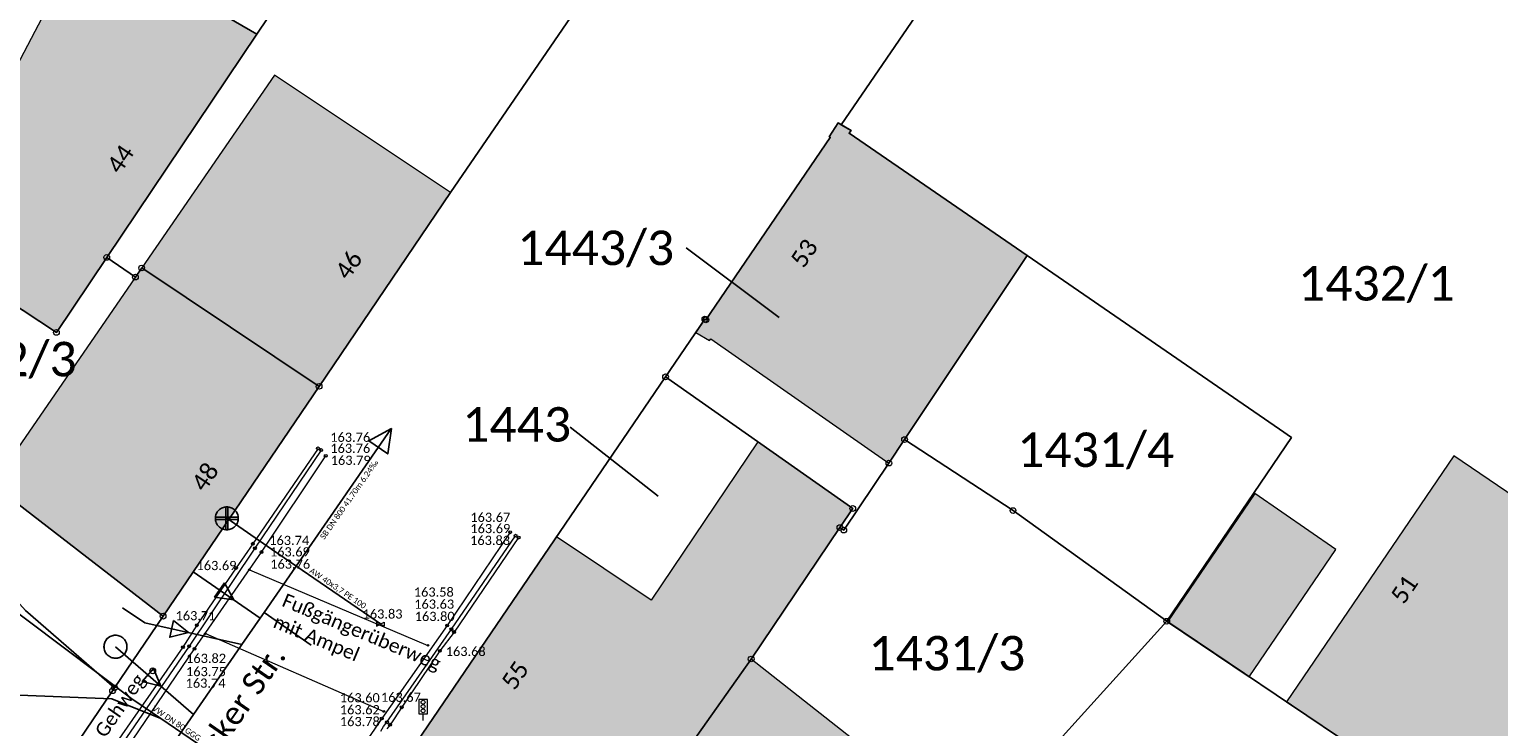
# Model space of a CAD drawing. Header units: metres. Extents: x -373 to 1321, y -1609 to 597.
# Tile 23 of 39: x 515 to 579, y -799 to -768. Entities that reach past the tile are written whole.
import ezdxf

# ---------------------------------------------------------------- set-up
doc = ezdxf.new("R2010")
doc.units = ezdxf.units.M
doc.layers.get('0').update_dxf_attribs({"lineweight": 25})
for name, color, linetype, lineweight in [('01_A-HA-KR', 7, 'Continuous', 25), ('01_A-KM-Haltungen', 7, 'Continuous', 25), ('01_A-KM-Haltungen_LA', 7, 'Continuous', 25), ('01_A-M-HA-Haltung', 7, 'Continuous', 25), ('01_A-R-HA-Haltung', 7, 'Continuous', 25), ('01_W-Hausanschluß', 7, 'Continuous', 25), ('01_W-Leitung-AW', 7, 'Continuous', 25), ('01_W-Leitung-AW_LA', 7, 'Continuous', 25), ('01_W-Leitung-VW', 7, 'Continuous', 25), ('01_W-Leitung-VW_LA', 7, 'Continuous', 25), ('AX_BesondererGebaeudepunkt_G2200', 7, 'Continuous', 18), ('AX_BesondererGebaeudepunkt_G2300', 7, 'Continuous', 18), ('AX_Flurstueck', 7, 'Continuous', 18), ('AX_Gebaeude', 7, 'Continuous', 18), ('AX_Grenzpunkt_V1000_G2200', 7, 'Continuous', 18), ('AX_Grenzpunkt_V1310_G2200', 7, 'Continuous', 18), ('AX_Grenzpunkt_V1310_G2300', 7, 'Continuous', 18), ('AX_Grenzpunkt_V1400_G2200', 7, 'Continuous', 18), ('AX_Grenzpunkt_V1400_G2300', 7, 'Continuous', 18), ('AX_Grenzpunkt_V9500_G2200', 7, 'Continuous', 18), ('AX_LagebezeichnungMitHausnummer', 7, 'Continuous', 18), ('AX_SonstigerVermessungspunkt_V1000_G2200', 7, 'Continuous', 18), ('BESCHRIFTUNG', 7, 'Continuous', 13), ('H_RINNE', 7, 'Continuous', 13), ('H_WASSER_HAS', 7, 'Continuous', 18), ('Keine', 7, 'Continuous', 9), ('L_RINNE', 7, 'Continuous', 13), ('S_RINNE', 7, 'Continuous', 13), ('S_VERKEHR_AMPEL', 7, 'Continuous', 18), ('S_WASSER_HAS', 7, 'Continuous', 18)]:
    doc.layers.add(name, color=color, linetype=linetype, lineweight=lineweight)
for name, color, linetype, lineweight, true_color in [('A_AX_Gebaeude', 7, 'Continuous', 18, 0x999999), ('H_BORDSTEIN_HOCH', 7, 'Continuous', 13, 0x004000), ('H_BORDSTEIN_RUND', 7, 'Continuous', 13, 0x004000), ('H_STRASSENRAND', 7, 'Continuous', 13, 0x008080), ('L_BORDSTEIN_HOCH', 7, 'Continuous', 13, 0x004000), ('L_BORDSTEIN_RUND', 7, 'Continuous', 13, 0x004000), ('L_FLAECHENBEGRENZUNG', 7, 'Continuous', 13, 0x804000), ('L_STRASSENRAND', 7, 'Continuous', 13, 0x008080), ('S_BORDSTEIN_HOCH', 7, 'Continuous', 13, 0x004000), ('S_BORDSTEIN_RUND', 7, 'Continuous', 13, 0x004000), ('S_FLAECHENBEGRENZUNG', 7, 'Continuous', 13, 0x804000), ('S_STRASSENRAND', 7, 'Continuous', 13, 0x008080)]:
    doc.layers.add(name, color=color, linetype=linetype, lineweight=lineweight, true_color=true_color)
doc.styles.add('Calibri', font='calibri.ttf')

# ---------------------------------------------------------------- blocks, each defined once
blk = doc.blocks.new('61')
at = {"color": 7}
for p, q in [((-0.447, 0.224), (-0.447, -0.224)), ((-0.447, 0.224), (-0.447, -0.224)), ((-0.447, -0.224), (0.447, 0.224)), ((0.447, -0.224), (-0.447, 0.224)), ((0.447, 0.224), (0.447, -0.224))]:
    blk.add_line(p, q, dxfattribs=at)
blk = doc.blocks.new('DXF_DWG-Punkt')
at = {"layer": 'Keine', "color": 7, "linetype": 'Continuous', "lineweight": 9, "transparency": 33554687}
blk.add_line((0, 0), (0, 0), dxfattribs=at)
blk = doc.blocks.new('-1')
at = {"color": 7}
blk.add_circle((0, 0), 0.5, dxfattribs=at)
blk.add_blockref('DXF_DWG-Punkt', (0, 0), dxfattribs=at)
blk = doc.blocks.new('99')
at = {"color": 7}
blk.add_blockref('DXF_DWG-Punkt', (0, 0), dxfattribs=at)
blk = doc.blocks.new('1')
at = {"color": 7}
blk.add_circle((0, 0), 0.5, dxfattribs=at)
blk.add_blockref('DXF_DWG-Punkt', (0, 0), dxfattribs=at)
blk = doc.blocks.new('104')
at = {"color": 7, "linetype": 'Continuous'}
blk.add_line((0, 0), (0, 0.15), dxfattribs=at)
at = {"color": 7, "linetype": 'Continuous', "flags": 128}
blk.add_lwpolyline([(-0.1, 0.15), (0.1, 0.15), (0.1, 0.487), (-0.1, 0.487)], close=True, dxfattribs=at)
at = {"color": 7, "xscale": 0.09, "yscale": 0.09, "zscale": 0.09}
for p in [(0, 0.42), (0, 0.32), (0, 0.22)]:
    blk.add_blockref('1', p, dxfattribs=at)

msp = doc.modelspace()

# ---------------------------------------------------------------- hatches: boundary and pattern name
at = {"layer": 'A_AX_Gebaeude', "linetype": 'Continuous', "lineweight": 0, "true_color": 0x999999}
for points in [[(524.503, -768.405), (517.051, -764.076), (517.014, -764.146), (515.206, -763.118), (514.223, -764.905), (516.095, -765.898), (509.967, -777.571), (515.782, -781.392)], [(544.003, -780.815), (543.604, -781.401), (544.208, -781.749), (544.265, -781.668), (552.012, -787.081), (558.021, -778.04), (550.28, -772.721), (550.365, -772.598), (549.804, -772.273), (549.414, -772.872), (549.456, -772.899), (544.044, -780.843)], [(538.721, -805.933), (546.015, -795.609), (550.438, -789.057), (546.304, -786.148), (541.658, -793.047), (537.546, -790.293), (531.37, -799.359), (531.629, -800.803)], [(576.59, -786.759), (569.307, -797.469), (572.99, -799.947), (577.674, -803.1), (583.923, -793.85), (579.85, -791.031), (580.806, -789.626)]]:
    msp.add_hatch(color=253, dxfattribs=at).paths.add_polyline_path(points)

# ---------------------------------------------------------------- linework, layer by layer
at = {"layer": '01_A-HA-KR', "color": 7, "transparency": 33554687}
for points in [[(518.353, -794.575, 163.977), (518.307, -794.577, 163.977), (518.261, -794.584, 163.977), (518.216, -794.594, 163.977), (518.172, -794.609, 163.977), (518.13, -794.627, 163.977), (518.09, -794.65, 163.977), (518.052, -794.676, 163.977), (518.016, -794.705, 163.977), (517.983, -794.738, 163.977), (517.954, -794.774, 163.977), (517.928, -794.812, 163.977), (517.905, -794.852, 163.977), (517.887, -794.894, 163.977), (517.872, -794.938, 163.977), (517.862, -794.983, 163.977), (517.855, -795.029, 163.977), (517.853, -795.075, 163.977)], [(518.353, -794.575, 163.977), (518.304, -794.577, 163.977), (518.255, -794.585, 163.977), (518.208, -794.597, 163.977), (518.162, -794.613, 163.977), (518.117, -794.634, 163.977), (518.075, -794.659, 163.977), (518.036, -794.688, 163.977), (517.999, -794.721, 163.977), (517.966, -794.758, 163.977), (517.937, -794.797, 163.977), (517.912, -794.839, 163.977), (517.891, -794.884, 163.977), (517.875, -794.93, 163.977), (517.863, -794.977, 163.977), (517.855, -795.026, 163.977), (517.853, -795.075, 163.977), (517.855, -795.124, 163.977), (517.863, -795.173, 163.977), (517.875, -795.22, 163.977), (517.891, -795.266, 163.977), (517.912, -795.311, 163.977), (517.937, -795.353, 163.977), (517.966, -795.392, 163.977), (517.999, -795.429, 163.977), (518.036, -795.462, 163.977), (518.075, -795.491, 163.977), (518.117, -795.516, 163.977), (518.162, -795.537, 163.977), (518.208, -795.553, 163.977), (518.255, -795.565, 163.977), (518.304, -795.573, 163.977), (518.353, -795.575, 163.977), (518.402, -795.573, 163.977), (518.451, -795.565, 163.977), (518.498, -795.553, 163.977), (518.544, -795.537, 163.977), (518.589, -795.516, 163.977), (518.631, -795.491, 163.977), (518.67, -795.462, 163.977), (518.707, -795.429, 163.977), (518.74, -795.392, 163.977), (518.769, -795.353, 163.977), (518.794, -795.311, 163.977), (518.815, -795.266, 163.977), (518.831, -795.22, 163.977), (518.843, -795.173, 163.977), (518.851, -795.124, 163.977), (518.853, -795.075, 163.977), (518.851, -795.026, 163.977), (518.843, -794.977, 163.977), (518.831, -794.93, 163.977), (518.815, -794.884, 163.977), (518.794, -794.839, 163.977), (518.769, -794.797, 163.977), (518.74, -794.758, 163.977), (518.707, -794.721, 163.977), (518.67, -794.688, 163.977), (518.631, -794.659, 163.977), (518.589, -794.634, 163.977), (518.544, -794.613, 163.977), (518.498, -794.597, 163.977), (518.451, -794.585, 163.977), (518.402, -794.577, 163.977), (518.353, -794.575, 163.977)], [(518.353, -795.575, 163.977), (518.399, -795.573, 163.977), (518.445, -795.566, 163.977), (518.49, -795.556, 163.977), (518.534, -795.541, 163.977), (518.576, -795.523, 163.977), (518.616, -795.5, 163.977), (518.654, -795.474, 163.977), (518.69, -795.445, 163.977), (518.723, -795.412, 163.977), (518.752, -795.376, 163.977), (518.778, -795.338, 163.977), (518.801, -795.298, 163.977), (518.819, -795.256, 163.977), (518.834, -795.212, 163.977), (518.844, -795.167, 163.977), (518.851, -795.121, 163.977), (518.853, -795.075, 163.977)]]:
    msp.add_polyline3d(points, dxfattribs=at)
at = {"layer": '01_A-KM-Haltungen', "color": 20, "true_color": 0xfa5000, "transparency": 33554687}
msp.add_polyline3d([(520.438, -799.912, 163.807), (520.865, -799.295, 159.997), (521.746, -798.02, 163.799), (523.168, -795.964, 163.795), (523.339, -795.717, 163.795), (523.851, -794.977, 163.794), (524.647, -793.825, 163.792), (524.817, -793.579, 163.792), (530.335, -785.599, 163.778)], dxfattribs=at)
at = {"layer": '01_A-KM-Haltungen', "color": 7, "transparency": 33554687}
msp.add_polyline3d([(529.379, -786.11, 163.792), (530.363, -785.577, 163.792), (530.199, -786.683, 163.792), (529.379, -786.11, 163.792), (529.379, -786.11, 163.792)], dxfattribs=at)
at = {"layer": '01_A-M-HA-Haltung', "color": 212, "true_color": 0xce00ce, "transparency": 33554687}
for points in [[(521.735, -791.814, 0), (524.647, -793.825, 0)], [(518.656, -793.378, 0), (519.626, -794.034, 0), (523.851, -794.977, 0)]]:
    msp.add_polyline3d(points, dxfattribs=at)
at = {"layer": '01_A-M-HA-Haltung', "color": 153, "true_color": 0x72a5cf, "transparency": 33554687}
for points in [[(523.099, -792.297, 0), (523.498, -793.035, 0), (522.669, -792.912, 0), (523.099, -792.297, 0), (523.099, -792.297, 0)], [(520.886, -793.928, 0), (521.532, -794.462, 0), (520.717, -794.659, 0), (520.886, -793.928, 0), (520.886, -793.928, 0)]]:
    msp.add_polyline3d(points, dxfattribs=at)
at = {"layer": '01_A-R-HA-Haltung', "color": 2, "true_color": 0xffff00, "transparency": 33554687}
msp.add_polyline3d([(526.874, -795, 0), (524.817, -793.579, 0)], dxfattribs=at)
at = {"layer": '01_A-R-HA-Haltung', "color": 5, "true_color": 0x0000ff, "transparency": 33554687}
msp.add_polyline3d([(518.353, -795.075, 0), (521.746, -798.02, 0)], dxfattribs=at)
at = {"layer": '01_A-R-HA-Haltung', "color": 153, "true_color": 0x72a5cf, "transparency": 33554687}
msp.add_polyline3d([(520.013, -796.018, 0), (520.333, -796.794, 0), (519.52, -796.584, 0), (520.013, -796.018, 0), (520.013, -796.018, 0)], dxfattribs=at)
at = {"layer": '01_W-Hausanschluß', "color": 5, "true_color": 0x0000ff, "transparency": 33554687}
for points in [[(523.2, -788.985, 40.954), (523.151, -788.987, 40.954), (523.102, -788.995, 40.954), (523.055, -789.007, 40.954), (523.009, -789.023, 40.954), (522.964, -789.044, 40.954), (522.922, -789.069, 40.954), (522.883, -789.098, 40.954), (522.846, -789.131, 40.954), (522.813, -789.168, 40.954), (522.784, -789.207, 40.954), (522.759, -789.249, 40.954), (522.738, -789.294, 40.954), (522.722, -789.34, 40.954), (522.71, -789.387, 40.954), (522.702, -789.436, 40.954), (522.7, -789.485, 40.954), (522.702, -789.534, 40.954), (522.71, -789.583, 40.954), (522.722, -789.63, 40.954), (522.738, -789.676, 40.954), (522.759, -789.721, 40.954), (522.784, -789.763, 40.954), (522.813, -789.802, 40.954), (522.846, -789.839, 40.954), (522.883, -789.872, 40.954), (522.922, -789.901, 40.954), (522.964, -789.926, 40.954), (523.009, -789.947, 40.954), (523.055, -789.963, 40.954), (523.102, -789.975, 40.954), (523.151, -789.983, 40.954), (523.2, -789.985, 40.954), (523.249, -789.983, 40.954), (523.298, -789.975, 40.954), (523.345, -789.963, 40.954), (523.391, -789.947, 40.954), (523.436, -789.926, 40.954), (523.478, -789.901, 40.954), (523.517, -789.872, 40.954), (523.554, -789.839, 40.954), (523.587, -789.802, 40.954), (523.616, -789.763, 40.954), (523.641, -789.721, 40.954), (523.662, -789.676, 40.954), (523.678, -789.63, 40.954), (523.69, -789.583, 40.954), (523.698, -789.534, 40.954), (523.7, -789.485, 40.954), (523.698, -789.436, 40.954), (523.69, -789.387, 40.954), (523.678, -789.34, 40.954), (523.662, -789.294, 40.954), (523.641, -789.249, 40.954), (523.616, -789.207, 40.954), (523.587, -789.168, 40.954), (523.554, -789.131, 40.954), (523.517, -789.098, 40.954), (523.478, -789.069, 40.954), (523.436, -789.044, 40.954), (523.391, -789.023, 40.954), (523.345, -789.007, 40.954), (523.298, -788.995, 40.954), (523.249, -788.987, 40.954), (523.2, -788.985, 40.954)], [(522.7, -789.435, 40.954), (523.7, -789.435, 40.954), (523.7, -789.535, 40.954), (522.7, -789.535, 40.954), (522.7, -789.435, 40.954), (522.7, -789.435, 40.954)], [(523.15, -788.985, 40.954), (523.25, -788.985, 40.954), (523.25, -789.985, 40.954), (523.15, -789.985, 40.954), (523.15, -788.985, 40.954), (523.15, -788.985, 40.954)]]:
    msp.add_polyline3d(points, dxfattribs=at)
at = {"layer": '01_W-Leitung-AW', "color": 3, "true_color": 0x00ff00, "transparency": 33554687}
for points in [[(525.149, -790.821, 0), (523.2, -789.485, 40.954)], [(529.933, -794.101, 163.814), (525.149, -790.821, 0)], [(518.19, -797.342, 0), (503.21, -796.75, 0)], [(520.324, -798.2, 0), (518.19, -797.342, 0)]]:
    msp.add_polyline3d(points, dxfattribs=at)
at = {"layer": '01_W-Leitung-VW', "color": 5, "true_color": 0x0000ff, "transparency": 33554687}
for points in [[(510.036, -790.55, 0), (519.067, -797.345, 0)], [(519.067, -797.345, 0), (520.324, -798.2, 0), (525.072, -801.43, 0), (525.227, -801.535, 0)]]:
    msp.add_polyline3d(points, dxfattribs=at)
at = {"layer": 'A_AX_Gebaeude', "color": 253, "linetype": 'Continuous', "true_color": 0x999999}
for points in [[(519.494, -778.587), (527.213, -783.739), (525.267, -770.198), (532.935, -775.303)], [(519.494, -778.587), (513.005, -788.016), (527.213, -783.739), (520.426, -793.744)], [(567.928, -788.411), (564.132, -793.986), (571.465, -790.836), (567.69, -796.381)], [(546.015, -795.609), (538.721, -805.933), (555.702, -803.256), (547.919, -813.153)]]:
    msp.add_solid(points, dxfattribs=at)
at = {"layer": 'AX_Flurstueck', "color": 7, "linetype": 'Continuous', "lineweight": 25, "transparency": 33554687}
for points in [[(591.266, -689.138, 0), (585.682, -697.908, 0), (578.958, -707.367, 0), (574.133, -715.501, 0), (564.309, -730.339, 0), (562.369, -733.269, 0), (555.825, -742.533, 0), (546.984, -755.05, 0), (546.885, -754.982, 0), (544.257, -758.762, 0), (532.935, -775.303, 0), (527.213, -783.739, 0), (520.426, -793.744, 0), (518.312, -796.867, 0)], [(518.312, -796.867, 0), (518.228, -796.991, 0), (514.749, -802.131, 0), (524.647, -809.076, 0), (530.796, -800.201, 0), (542.293, -783.325, 0), (544.003, -780.815, 0), (544.044, -780.843, 0), (549.456, -772.899, 0), (549.414, -772.872, 0), (549.804, -772.273, 0), (549.934, -772.348, 0), (564.169, -751.562, 0), (583.68, -722.993, 0), (585.039, -720.994, 0), (599.591, -698.34, 0), (603.168, -692.771, 0)], [(569.526, -785.967, 0), (564.099, -793.964, 0), (577.674, -803.1, 0), (570.317, -813.975, 0), (575.355, -817.454, 0), (601.235, -776.79, 0), (597.265, -774.101, 0), (564.169, -751.562, 0), (549.934, -772.348, 0), (550.365, -772.598, 0), (550.28, -772.721, 0), (558.021, -778.04, 0), (569.006, -785.608, 0), (569.526, -785.967, 0)], [(524.503, -768.405, 0), (517.975, -778.126, 0), (519.221, -778.983, 0), (519.494, -778.587, 0), (527.213, -783.739, 0), (532.935, -775.303, 0), (544.257, -758.762, 0), (533.97, -752.358, 0), (525.364, -766.855, 0), (525.488, -766.938, 0), (524.503, -768.405, 0)], [(503.937, -756.044, 0), (503.632, -758.916, 0), (504.881, -765.858, 0), (506.802, -770.287, 0), (510.886, -775.82, 0), (509.967, -777.571, 0), (512.015, -778.917, 0), (515.782, -781.392, 0), (517.975, -778.126, 0), (524.503, -768.405, 0), (517.051, -764.076, 0), (511.631, -760.756, 0), (503.937, -756.044, 0)], [(544.003, -780.815, 0), (542.293, -783.325, 0), (550.438, -789.057, 0), (549.878, -789.886, 0), (550.044, -789.998, 0), (552.012, -787.081, 0), (552.693, -786.057, 0), (558.021, -778.04, 0), (550.28, -772.721, 0), (550.365, -772.598, 0), (549.934, -772.348, 0), (549.804, -772.273, 0), (549.414, -772.872, 0), (549.456, -772.899, 0), (544.044, -780.843, 0), (544.003, -780.815, 0)], [(476.113, -809.678, 0), (473.084, -817.115, 0), (496.162, -829.597, 0), (514.749, -802.131, 0), (518.228, -796.991, 0), (518.312, -796.867, 0), (514.434, -793.497, 0), (510.551, -789.182, 0), (506.267, -784.419, 0), (498.605, -775.903, 0), (487.16, -793.09, 0), (476.113, -809.678, 0)], [(547.234, -780.746, 0), (543.192, -777.71, 0)], [(558.021, -778.04, 0), (552.693, -786.057, 0), (557.411, -789.146, 0), (564.099, -793.964, 0), (569.526, -785.967, 0), (569.006, -785.608, 0), (558.021, -778.04, 0)], [(512.015, -778.917, 0), (509.896, -782.521, 0), (513.005, -788.016, 0), (520.426, -793.744, 0), (527.213, -783.739, 0), (519.494, -778.587, 0), (519.221, -778.983, 0), (517.975, -778.126, 0), (515.782, -781.392, 0), (512.015, -778.917, 0)], [(530.796, -800.201, 0), (538.721, -805.933, 0), (546.015, -795.609, 0), (549.878, -789.886, 0), (550.438, -789.057, 0), (542.293, -783.325, 0), (530.796, -800.201, 0)], [(541.975, -788.522, 0), (538.141, -785.513, 0)], [(546.015, -795.609, 0), (538.721, -805.933, 0), (547.919, -813.153, 0), (555.702, -803.256, 0), (564.099, -793.964, 0), (557.411, -789.146, 0), (552.693, -786.057, 0), (552.012, -787.081, 0), (550.044, -789.998, 0), (549.878, -789.886, 0), (546.015, -795.609, 0)], [(514.434, -793.497, 0), (518.312, -796.867, 0), (520.426, -793.744, 0), (513.005, -788.016, 0)], [(555.702, -803.256, 0), (547.919, -813.153, 0), (550.845, -815.542, 0), (561.246, -823.874, 0), (562.729, -825.11, 0), (562.815, -825, 0), (570.317, -813.975, 0), (577.674, -803.1, 0), (564.099, -793.964, 0), (555.702, -803.256, 0)]]:
    msp.add_polyline3d(points, dxfattribs=at)
at = {"layer": 'AX_Gebaeude', "color": 7, "linetype": 'Continuous', "lineweight": 13, "transparency": 33554687}
for points in [[(524.503, -768.405, 0), (517.051, -764.076, 0), (517.014, -764.146, 0), (515.206, -763.118, 0), (514.223, -764.905, 0), (516.095, -765.898, 0), (509.967, -777.571, 0), (515.782, -781.392, 0), (524.503, -768.405, 0)], [(519.494, -778.587, 0), (527.213, -783.739, 0), (532.935, -775.303, 0), (525.267, -770.198, 0), (519.494, -778.587, 0)], [(544.003, -780.815, 0), (543.604, -781.401, 0), (544.208, -781.749, 0), (544.265, -781.668, 0), (552.012, -787.081, 0), (558.021, -778.04, 0), (550.28, -772.721, 0), (550.365, -772.598, 0), (549.804, -772.273, 0), (549.414, -772.872, 0), (549.456, -772.899, 0), (544.044, -780.843, 0), (544.003, -780.815, 0)], [(519.494, -778.587, 0), (513.005, -788.016, 0), (520.426, -793.744, 0), (527.213, -783.739, 0), (519.494, -778.587, 0)], [(538.721, -805.933, 0), (546.015, -795.609, 0), (550.438, -789.057, 0), (546.304, -786.148, 0), (541.658, -793.047, 0), (537.546, -790.293, 0), (531.37, -799.359, 0), (531.629, -800.803, 0), (538.721, -805.933, 0)], [(576.59, -786.759, 0), (569.307, -797.469, 0), (572.99, -799.947, 0), (577.674, -803.1, 0), (583.923, -793.85, 0), (579.85, -791.031, 0), (580.806, -789.626, 0), (576.59, -786.759, 0)], [(567.928, -788.411, 0), (564.132, -793.986, 0), (567.69, -796.381, 0), (571.465, -790.836, 0), (567.928, -788.411, 0)], [(546.015, -795.609, 0), (538.721, -805.933, 0), (547.919, -813.153, 0), (555.702, -803.256, 0), (546.015, -795.609, 0)]]:
    msp.add_polyline3d(points, dxfattribs=at)
at = {"layer": 'L_BORDSTEIN_HOCH', "color": 98, "lineweight": 18, "true_color": 0x004000, "transparency": 33554687}
msp.add_polyline3d([(535.897, -790.325, 163.83), (533.086, -794.437, 163.797), (532.47, -795.253, 163.684), (530.812, -797.709, 163.668), (530.302, -798.469, 163.775), (530.169, -798.65, 163.781)], dxfattribs=at)
at = {"layer": 'L_BORDSTEIN_RUND', "color": 98, "lineweight": 18, "true_color": 0x004000, "transparency": 33554687}
msp.add_polyline3d([(527.167, -786.442, 163.73), (524.331, -790.591, 163.752), (523.601, -791.646, 163.691), (521.894, -794.139, 163.708), (521.289, -795.095, 163.819), (518.173, -799.571, 163.867), (509.605, -812.207, 163.892)], dxfattribs=at)
at = {"layer": 'L_FLAECHENBEGRENZUNG', "color": 57, "linetype": 'Continuous', "true_color": 0x808040, "transparency": 33554687}
msp.add_polyline3d([(524.179, -791.721, 163.752), (531.953, -795.015, 163.834)], dxfattribs=at)
at = {"layer": 'L_FLAECHENBEGRENZUNG', "color": 57, "true_color": 0x808040, "transparency": 33554687}
for points in [[(522.265, -794.504, 163.686), (530.035, -797.891, 163.773)], [(529.94, -798.197, 163.605), (529.042, -799.501, 163.647), (523.035, -808.417, 163.717), (522.104, -809.736, 163.719)]]:
    msp.add_polyline3d(points, dxfattribs=at)
at = {"layer": 'L_RINNE', "linetype": 'Continuous', "lineweight": 18, "transparency": 33554687}
for points in [[(527.303, -786.512, 163.756), (524.424, -790.787, 163.691), (521.563, -795.056, 163.753), (518.323, -799.768, 163.744), (509.69, -812.41, 163.746)], [(529.901, -798.749, 163.632), (530.024, -798.551, 163.626), (530.166, -798.366, 163.62), (532.971, -794.316, 163.631), (535.764, -790.242, 163.69)]]:
    msp.add_polyline3d(points, dxfattribs=at)
at = {"layer": 'L_STRASSENRAND', "color": 136, "lineweight": 13, "true_color": 0x008080, "transparency": 33554687}
for points in [[(509.953, -812.526, 163.752), (518.576, -799.917, 163.734), (521.795, -795.167, 163.74), (524.706, -790.955, 163.758), (527.502, -786.762, 163.789)], [(535.527, -790.092, 163.669), (532.789, -794.151, 163.579), (529.94, -798.197, 163.605), (529.781, -798.407, 163.613), (529.644, -798.632, 163.621)]]:
    msp.add_polyline3d(points, dxfattribs=at)

# ---------------------------------------------------------------- block references
at = {"layer": 'AX_BesondererGebaeudepunkt_G2200', "color": 7, "xscale": 0.05, "yscale": 0.05, "zscale": 0.05}
for p in [(544.003, -780.815), (544.044, -780.843), (543.604, -781.401), (544.208, -781.749), (544.265, -781.668), (527.213, -783.739), (546.304, -786.148), (552.012, -787.081), (550.438, -789.057), (537.546, -790.293), (541.658, -793.047), (520.426, -793.744), (564.132, -793.986), (546.015, -795.609), (567.69, -796.381), (569.307, -797.469)]:
    msp.add_blockref('99', p, dxfattribs=at)
at = {"layer": 'AX_BesondererGebaeudepunkt_G2300', "color": 7, "xscale": 0.05, "yscale": 0.05, "zscale": 0.05}
for p in [(519.494, -778.587), (515.782, -781.392)]:
    msp.add_blockref('99', p, dxfattribs=at)
at = {"layer": 'AX_Grenzpunkt_V1000_G2200', "color": 7, "xscale": 0.25, "yscale": 0.25, "zscale": 0.25}
for p in [(552.693, -786.057), (557.411, -789.146), (564.099, -793.964)]:
    msp.add_blockref('-1', p, dxfattribs=at)
at = {"layer": 'AX_Grenzpunkt_V1310_G2200', "color": 7, "xscale": 0.25, "yscale": 0.25, "zscale": 0.25}
msp.add_blockref('-1', (518.228, -796.991), dxfattribs=at)
at = {"layer": 'AX_Grenzpunkt_V1310_G2300', "color": 7, "xscale": 0.25, "yscale": 0.25, "zscale": 0.25}
for p in [(519.494, -778.587), (519.221, -778.983), (515.782, -781.392)]:
    msp.add_blockref('-1', p, dxfattribs=at)
at = {"layer": 'AX_Grenzpunkt_V1400_G2200', "color": 7, "xscale": 0.25, "yscale": 0.25, "zscale": 0.25}
msp.add_blockref('-1', (527.213, -783.739), dxfattribs=at)
at = {"layer": 'AX_Grenzpunkt_V1400_G2300', "color": 7, "xscale": 0.25, "yscale": 0.25, "zscale": 0.25}
msp.add_blockref('-1', (517.975, -778.126), dxfattribs=at)
at = {"layer": 'AX_Grenzpunkt_V9500_G2200', "color": 7, "xscale": 0.25, "yscale": 0.25, "zscale": 0.25}
for p in [(544.003, -780.815), (544.044, -780.843), (542.293, -783.325), (552.012, -787.081), (550.438, -789.057), (549.878, -789.886), (550.044, -789.998), (520.426, -793.744), (546.015, -795.609), (518.312, -796.867)]:
    msp.add_blockref('-1', p, dxfattribs=at)
at = {"layer": 'AX_SonstigerVermessungspunkt_V1000_G2200', "color": 7, "xscale": 0.25, "yscale": 0.25, "zscale": 0.25}
msp.add_blockref('-1', (519.976, -796.124), dxfattribs=at)
at = {"layer": 'S_BORDSTEIN_HOCH', "color": 98, "true_color": 0x004000, "xscale": 0.125, "yscale": 0.125, "zscale": 0.125}
for p in [(535.897, -790.325), (533.086, -794.437), (521.289, -795.095), (530.302, -798.469)]:
    msp.add_blockref('1', p, dxfattribs=at)
at = {"layer": 'S_BORDSTEIN_RUND', "color": 98, "true_color": 0x004000, "xscale": 0.125, "yscale": 0.125, "zscale": 0.125}
for p in [(527.167, -786.442), (524.331, -790.591), (523.601, -791.646), (521.894, -794.139), (532.47, -795.253), (530.812, -797.709)]:
    msp.add_blockref('1', p, dxfattribs=at)
at = {"layer": 'S_FLAECHENBEGRENZUNG', "color": 57, "true_color": 0x808040, "xscale": 0.075, "yscale": 0.075, "zscale": 0.075}
for p in [(524.179, -791.721), (522.265, -794.504), (531.953, -795.015), (530.035, -797.891)]:
    msp.add_blockref('1', p, dxfattribs=at)
at = {"layer": 'S_RINNE', "xscale": 0.125, "yscale": 0.125, "zscale": 0.125}
for p in [(527.303, -786.512), (535.764, -790.242), (524.424, -790.787), (532.971, -794.316), (521.563, -795.056), (530.166, -798.366)]:
    msp.add_blockref('1', p, dxfattribs=at)
at = {"layer": 'S_STRASSENRAND', "color": 136, "true_color": 0x008080, "xscale": 0.125, "yscale": 0.125, "zscale": 0.125}
for p in [(527.502, -786.762), (535.527, -790.092), (524.706, -790.955), (532.789, -794.151), (521.795, -795.167), (529.94, -798.197)]:
    msp.add_blockref('1', p, dxfattribs=at)
at = {"layer": 'S_VERKEHR_AMPEL', "xscale": 1.875, "yscale": 1.875, "zscale": 1.875}
msp.add_blockref('104', (531.74, -798.28), dxfattribs=at)
at = {"layer": 'S_WASSER_HAS', "color": 150, "true_color": 0x0080ff, "xscale": 0.3749999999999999, "yscale": 0.3749999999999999, "zscale": 0.3749999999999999}
msp.add_blockref('61', (529.873, -794.091), dxfattribs=at)

# ---------------------------------------------------------------- texts
at = {"layer": '01_A-KM-Haltungen_LA', "color": 1, "true_color": 0xff0000, "insert": (528.417, -788.597), "char_height": 0.25, "attachment_point": 2, "rotation": 55, "line_spacing_factor": 1.004016, "style": 'Calibri'}
msp.add_mtext('SB DN 800 41.70m 6.24‰', dxfattribs=at)
at = {"layer": '01_W-Leitung-AW_LA', "color": 116, "true_color": 0x008040, "insert": (528.102, -792.425), "char_height": 0.25, "attachment_point": 2, "rotation": 326, "line_spacing_factor": 1.004016, "style": 'Calibri'}
msp.add_mtext('AW 40x3,7 PE 100', dxfattribs=at)
at = {"layer": '01_W-Leitung-VW_LA', "color": 1, "true_color": 0xff0000, "insert": (521.08, -798.3), "char_height": 0.25, "attachment_point": 2, "rotation": 326, "line_spacing_factor": 1.004016, "style": 'Calibri'}
msp.add_mtext('VW DN 80 GGG', dxfattribs=at)
at = {"layer": 'AX_Flurstueck', "color": 7, "char_height": 1.5, "attachment_point": 2, "line_spacing_factor": 1.004016, "style": 'Calibri'}
for s, insert in [('1443/3', (539.25, -776.96)), ('1432/1', (573.226, -778.505)), ('1852/3', (513.251, -781.802)), ('1443', (535.813, -784.645)), ('1431/4', (561.008, -785.75)), ('1431/3', (554.533, -794.606))]:
    msp.add_mtext(s, dxfattribs=dict(at, insert=insert))
at = {"layer": 'AX_LagebezeichnungMitHausnummer', "color": 7, "char_height": 0.75, "attachment_point": 2, "line_spacing_factor": 1.004016, "style": 'Calibri'}
for s, insert, rotation in [('44', (518.253, -773.633), 56.118), ('53', (548.011, -777.728), 55.735), ('46', (528.191, -778.246), 55.852), ('48', (521.937, -787.466), 55.849), ('51', (574.128, -792.359), 55.739), ('55', (535.432, -796.104), 55.736)]:
    msp.add_mtext(s, dxfattribs=dict(at, insert=insert, rotation=rotation))
at = {"layer": 'BESCHRIFTUNG', "attachment_point": 1, "line_spacing_factor": 1.004016, "style": 'Calibri'}
for s, insert, char_height, rotation in [('Fußgängerüberweg\\Pmit Ampel', (525.782, -792.732), 0.6, 337.382), ('Saarbrücker Str.', (519.212, -803.23), 1, 55.226), ('Gehweg', (517.413, -798.739), 0.6, 55.226)]:
    msp.add_mtext(s, dxfattribs=dict(at, insert=insert, char_height=char_height, rotation=rotation))
at = {"layer": 'H_BORDSTEIN_HOCH', "color": 98, "true_color": 0x004000, "char_height": 0.4, "attachment_point": 1, "line_spacing_factor": 1.004016, "style": 'Calibri'}
for s, insert in [('163.83', (533.786, -790.244, 163.83)), ('163.80', (531.376, -793.554, 163.797)), ('163.82', (521.428, -795.381, 163.819)), ('163.78', (528.119, -798.131, 163.775))]:
    msp.add_mtext(s, dxfattribs=dict(at, insert=insert))
at = {"layer": 'H_BORDSTEIN_RUND', "color": 98, "true_color": 0x004000, "char_height": 0.4, "attachment_point": 1, "line_spacing_factor": 1.004016, "style": 'Calibri'}
for s, insert in [('163.76', (527.701, -785.754, 163.76)), ('163.74', (525.045, -790.247, 163.742)), ('163.69', (521.881, -791.339, 163.691)), ('163.71', (520.968, -793.524, 163.708)), ('163.68', (532.726, -795.08, 163.684)), ('163.67', (529.905, -797.073, 163.668))]:
    msp.add_mtext(s, dxfattribs=dict(at, insert=insert))
at = {"layer": 'H_RINNE', "char_height": 0.4, "attachment_point": 1, "line_spacing_factor": 1.004016, "style": 'Calibri'}
for s, insert in [('163.76', (527.703, -786.236, 163.756)), ('163.69', (533.797, -789.729, 163.69)), ('163.69', (525.073, -790.744, 163.691)), ('163.63', (531.354, -793.021, 163.631)), ('163.75', (521.423, -795.956, 163.753)), ('163.62', (528.117, -797.616, 163.62))]:
    msp.add_mtext(s, dxfattribs=dict(at, insert=insert))
at = {"layer": 'H_STRASSENRAND', "color": 136, "true_color": 0x008080, "char_height": 0.4, "attachment_point": 1, "line_spacing_factor": 1.004016, "style": 'Calibri'}
for s, insert in [('163.79', (527.721, -786.757, 163.789)), ('163.67', (533.797, -789.239, 163.669)), ('163.76', (525.088, -791.279, 163.758)), ('163.58', (531.337, -792.496, 163.579)), ('163.74', (521.405, -796.46, 163.74)), ('163.60', (528.117, -797.097, 163.605))]:
    msp.add_mtext(s, dxfattribs=dict(at, insert=insert))
at = {"layer": 'H_WASSER_HAS', "color": 150, "true_color": 0x0080ff, "insert": (529.107, -793.449, 163.834), "char_height": 0.4, "attachment_point": 1, "line_spacing_factor": 1.004016, "style": 'Calibri'}
msp.add_mtext('163.83', dxfattribs=at)

doc.saveas('drawing.dxf')
